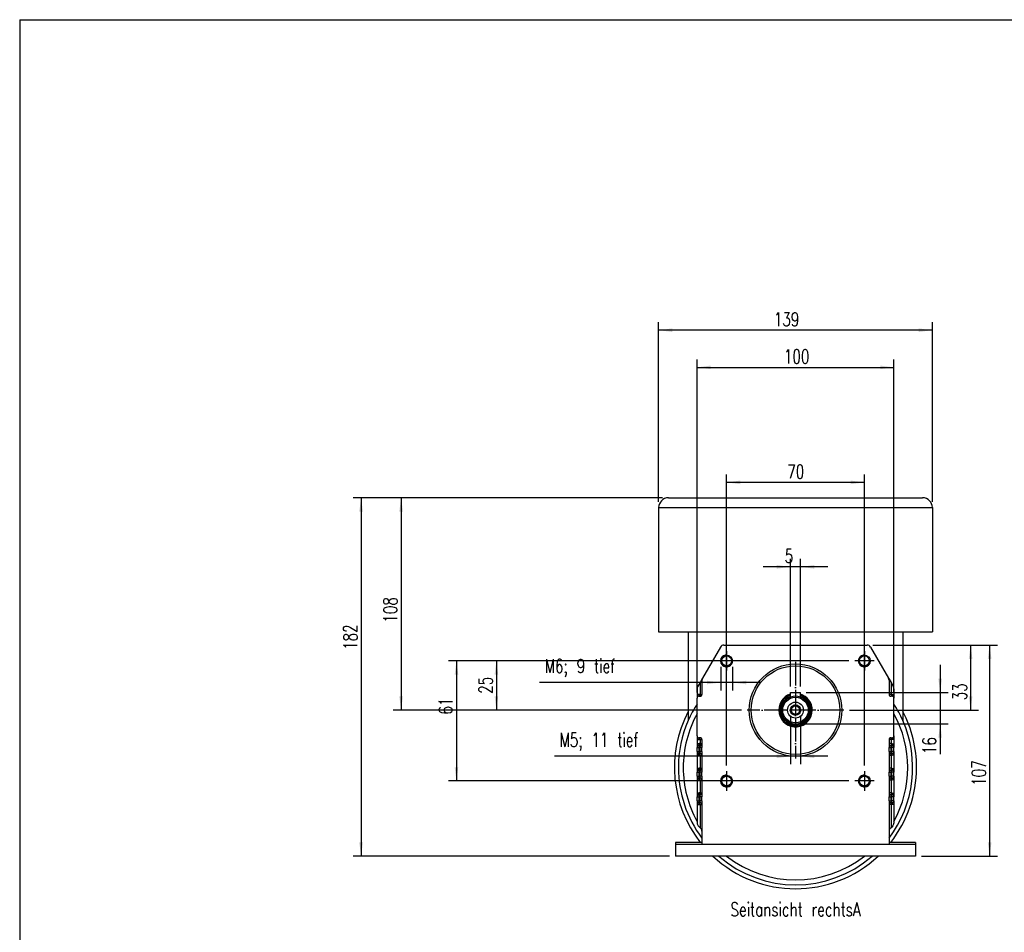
# Model space of a CAD drawing. Header units: inches. Extents: x 0 to 561, y 0 to 409.
# Tile 12 of 20: x 0 to 250, y 168 to 400. Entities that reach past the tile are written whole.
import ezdxf

# ---------------------------------------------------------------- set-up
doc = ezdxf.new("R2010")
doc.units = ezdxf.units.IN
doc.linetypes.add('DOT_CENTER', pattern=[14, 12, -1, 0, -1])
doc.layers.add('1', color=7, linetype='Continuous')
doc.styles.add('CONVERTER_11', font='txt.shx', dxfattribs={"width": 0.72})

# ---------------------------------------------------------------- blocks, each defined once
blk = doc.blocks.new('014_G239_G269_BF_B3_B14_Motor_Bgr_63_EEXDe_1_1__7', base_point=(324.5, 358.75))
at = {"color": 7, "linetype": 'Continuous'}
for p, q in [((329.5, 557.25), (458.5, 557.25)), ((324.5, 552.25), (324.5, 489.25)), ((463.5, 552.25), (463.5, 489.25)), ((324.5, 489.25), (339.5, 489.25)), ((339.5, 489.25), (448.5, 489.25)), ((339.5, 489.25), (339.5, 444.12)), ((448.5, 489.25), (463.5, 489.25)), ((448.5, 489.25), (448.5, 444.12)), ((355.92, 481.45), (346.77, 465.59)), ((357.65, 482.45), (430.35, 482.45)), ((432.08, 481.45), (441.23, 465.59)), ((346.5, 465.13), (345.5, 463.4)), ((346.77, 465.59), (346.5, 465.13)), ((346.5, 465.13), (346.5, 464.59)), ((441.23, 465.59), (441.5, 465.13)), ((441.5, 465.13), (441.5, 464.59)), ((441.5, 465.13), (442.5, 463.4)), ((344, 460.26), (344, 456.45)), ((345.5, 463.4), (344.27, 461.26)), ((346.5, 464.59), (346.5, 457.45)), ((441.5, 464.59), (441.5, 457.45)), ((442.5, 463.4), (443.73, 461.26)), ((444, 460.26), (444, 456.45)), ((344, 456.45), (344, 455.45)), ((344, 436.45), (344, 455.45)), ((345, 456.45), (345.5, 456.45)), ((391.5, 455.99), (391.5, 458.45)), ((391.5, 458.45), (396.5, 458.45)), ((396.5, 455.99), (396.5, 458.45)), ((443, 456.45), (442.5, 456.45)), ((444, 456.45), (444, 455.45)), ((444, 436.45), (444, 455.45)), ((344, 436.45), (344, 435.45)), ((344, 435.45), (344, 431.45)), ((345.5, 435.45), (345, 435.45)), ((442.5, 435.45), (443, 435.45)), ((444, 436.45), (444, 435.45)), ((444, 435.45), (444, 431.45)), ((344, 431.45), (344, 430.45)), ((344, 428.45), (344, 430.45)), ((345.5, 431.45), (345, 431.45)), ((346.5, 434.45), (346.5, 432.45)), ((346.5, 432.45), (346.5, 430.45)), ((346.5, 428.45), (346.5, 430.45)), ((441.5, 434.45), (441.5, 432.45)), ((441.5, 432.45), (441.5, 430.45)), ((441.5, 428.45), (441.5, 430.45)), ((442.5, 431.45), (443, 431.45)), ((444, 431.45), (444, 430.45)), ((444, 428.45), (444, 430.45)), ((344, 428.45), (344, 427.45)), ((344, 427.45), (344, 418.95)), ((345.5, 427.45), (345, 427.45)), ((346.5, 428.45), (346.5, 426.45)), ((346.5, 426.45), (346.5, 419.95)), ((441.5, 428.45), (441.5, 426.45)), ((441.5, 426.45), (441.5, 419.95)), ((442.5, 427.45), (443, 427.45)), ((444, 428.45), (444, 427.45)), ((444, 427.45), (444, 418.95)), ((344, 418.95), (344, 417.95)), ((344, 415.95), (344, 417.95)), ((344, 415.95), (344, 414.95)), ((345.5, 418.95), (345, 418.95)), ((346.5, 419.95), (346.5, 417.95)), ((346.5, 415.95), (346.5, 417.95)), ((346.5, 415.95), (346.5, 413.95)), ((441.5, 419.95), (441.5, 417.95)), ((441.5, 415.95), (441.5, 417.95)), ((441.5, 415.95), (441.5, 413.95)), ((442.5, 418.95), (443, 418.95)), ((444, 418.95), (444, 417.95)), ((444, 415.95), (444, 417.95)), ((444, 415.95), (444, 414.95)), ((344, 414.95), (344, 406.45)), ((345.5, 414.95), (345, 414.95)), ((346.5, 413.95), (346.5, 407.45)), ((441.5, 413.95), (441.5, 407.45)), ((442.5, 414.95), (443, 414.95)), ((444, 414.95), (444, 406.45)), ((344, 406.45), (344, 405.45)), ((344, 403.45), (344, 405.45)), ((345.5, 406.45), (345, 406.45)), ((346.5, 407.45), (346.5, 405.45)), ((346.5, 403.45), (346.5, 405.45)), ((441.5, 407.45), (441.5, 405.45)), ((441.5, 403.45), (441.5, 405.45)), ((442.5, 406.45), (443, 406.45)), ((444, 406.45), (444, 405.45)), ((444, 403.45), (444, 405.45)), ((344, 403.45), (344, 402.45)), ((344, 402.45), (344, 392.08)), ((345.5, 402.45), (345, 402.45)), ((346.5, 403.45), (346.5, 401.45)), ((346.5, 401.45), (346.5, 387.92)), ((441.5, 403.45), (441.5, 401.45)), ((441.5, 401.45), (441.5, 387.92)), ((442.5, 402.45), (443, 402.45)), ((444, 403.45), (444, 402.45)), ((444, 402.45), (444, 392.08)), ((344.59, 390.66), (345.5, 389.75)), ((443.41, 390.66), (442.5, 389.75)), ((345.5, 389.75), (345.91, 389.34)), ((346.5, 387.92), (346.5, 381.25)), ((441.5, 387.92), (441.5, 381.25)), ((442.5, 389.75), (442.09, 389.34)), ((346.5, 382.25), (333, 382.25)), ((333, 382.25), (333, 381.25)), ((346.5, 381.25), (333, 381.25)), ((333, 381.25), (333, 375.25)), ((441.5, 381.25), (346.5, 381.25)), ((455, 382.25), (441.5, 382.25)), ((455, 381.25), (441.5, 381.25)), ((455, 382.25), (455, 381.25)), ((455, 381.25), (455, 375.25)), ((455, 375.25), (333, 375.25))]:
    blk.add_line(p, q, dxfattribs=at)
at = {"color": 8, "linetype": 'Continuous'}
for p, q in [((324.5, 552.25), (463.5, 552.25)), ((345.5, 463.4), (345.5, 457.45)), ((442.5, 463.4), (442.5, 457.45)), ((345.5, 457.45), (345, 457.45)), ((345.5, 457.45), (346.5, 457.45)), ((345.5, 457.45), (345.5, 456.45)), ((442.5, 457.45), (441.5, 457.45)), ((442.5, 457.45), (443, 457.45)), ((442.5, 457.45), (442.5, 456.45)), ((345.5, 434.45), (345.5, 435.45)), ((442.5, 434.45), (442.5, 435.45)), ((344, 430.45), (345, 430.45)), ((345, 434.45), (345.5, 434.45)), ((345.5, 432.45), (345, 432.45)), ((345, 430.45), (345, 431.45)), ((345.5, 430.45), (345, 430.45)), ((345, 428.45), (345, 430.45)), ((345.5, 434.45), (345.5, 432.45)), ((345.5, 434.45), (346.5, 434.45)), ((345.5, 432.45), (346.5, 432.45)), ((345.5, 432.45), (345.5, 431.45)), ((345.5, 430.45), (345.5, 431.45)), ((345.5, 428.45), (345.5, 430.45)), ((346.5, 430.45), (345.5, 430.45)), ((442.5, 434.45), (441.5, 434.45)), ((442.5, 432.45), (441.5, 432.45)), ((441.5, 430.45), (442.5, 430.45)), ((442.5, 434.45), (442.5, 432.45)), ((443, 434.45), (442.5, 434.45)), ((442.5, 432.45), (442.5, 431.45)), ((442.5, 432.45), (443, 432.45)), ((442.5, 430.45), (442.5, 431.45)), ((442.5, 428.45), (442.5, 430.45)), ((442.5, 430.45), (443, 430.45)), ((443, 430.45), (443, 431.45)), ((444, 430.45), (443, 430.45)), ((443, 428.45), (443, 430.45)), ((344, 428.45), (345, 428.45)), ((345.5, 428.45), (345, 428.45)), ((345, 427.45), (345, 428.45)), ((345, 426.45), (345.5, 426.45)), ((346.5, 428.45), (345.5, 428.45)), ((345.5, 427.45), (345.5, 428.45)), ((345.5, 426.45), (345.5, 427.45)), ((345.5, 426.45), (345.5, 419.95)), ((345.5, 426.45), (346.5, 426.45)), ((441.5, 428.45), (442.5, 428.45)), ((442.5, 426.45), (441.5, 426.45)), ((442.5, 427.45), (442.5, 428.45)), ((442.5, 428.45), (443, 428.45)), ((442.5, 426.45), (442.5, 427.45)), ((442.5, 426.45), (442.5, 419.95)), ((443, 426.45), (442.5, 426.45)), ((444, 428.45), (443, 428.45)), ((443, 427.45), (443, 428.45)), ((344, 417.95), (345, 417.95)), ((344, 415.95), (345, 415.95)), ((345.5, 419.95), (345, 419.95)), ((345, 417.95), (345, 418.95)), ((345, 415.95), (345, 417.95)), ((345.5, 417.95), (345, 417.95)), ((345, 414.95), (345, 415.95)), ((345.5, 415.95), (345, 415.95)), ((345.5, 419.95), (346.5, 419.95)), ((345.5, 419.95), (345.5, 418.95)), ((345.5, 417.95), (345.5, 418.95)), ((345.5, 415.95), (345.5, 417.95)), ((346.5, 417.95), (345.5, 417.95)), ((345.5, 414.95), (345.5, 415.95)), ((346.5, 415.95), (345.5, 415.95)), ((442.5, 419.95), (441.5, 419.95)), ((441.5, 417.95), (442.5, 417.95)), ((441.5, 415.95), (442.5, 415.95)), ((442.5, 419.95), (442.5, 418.95)), ((442.5, 419.95), (443, 419.95)), ((442.5, 417.95), (442.5, 418.95)), ((442.5, 415.95), (442.5, 417.95)), ((442.5, 417.95), (443, 417.95)), ((442.5, 414.95), (442.5, 415.95)), ((442.5, 415.95), (443, 415.95)), ((443, 417.95), (443, 418.95)), ((443, 415.95), (443, 417.95)), ((444, 417.95), (443, 417.95)), ((443, 414.95), (443, 415.95)), ((444, 415.95), (443, 415.95)), ((345, 413.95), (345.5, 413.95)), ((345.5, 413.95), (345.5, 414.95)), ((345.5, 413.95), (346.5, 413.95)), ((345.5, 413.95), (345.5, 407.45)), ((442.5, 413.95), (441.5, 413.95)), ((442.5, 413.95), (442.5, 414.95)), ((442.5, 413.95), (442.5, 407.45)), ((443, 413.95), (442.5, 413.95)), ((344, 405.45), (345, 405.45)), ((345.5, 407.45), (345, 407.45)), ((345, 405.45), (345, 406.45)), ((345.5, 405.45), (345, 405.45)), ((345, 403.45), (345, 405.45)), ((345.5, 407.45), (346.5, 407.45)), ((345.5, 407.45), (345.5, 406.45)), ((345.5, 405.45), (345.5, 406.45)), ((346.5, 405.45), (345.5, 405.45)), ((345.5, 403.45), (345.5, 405.45)), ((442.5, 407.45), (441.5, 407.45)), ((441.5, 405.45), (442.5, 405.45)), ((442.5, 407.45), (443, 407.45)), ((442.5, 407.45), (442.5, 406.45)), ((442.5, 405.45), (442.5, 406.45)), ((442.5, 405.45), (443, 405.45)), ((442.5, 403.45), (442.5, 405.45)), ((443, 405.45), (443, 406.45)), ((444, 405.45), (443, 405.45)), ((443, 403.45), (443, 405.45)), ((344, 403.45), (345, 403.45)), ((345, 402.45), (345, 403.45)), ((345.5, 403.45), (345, 403.45)), ((345, 401.45), (345.5, 401.45)), ((345.5, 402.45), (345.5, 403.45)), ((346.5, 403.45), (345.5, 403.45)), ((345.5, 401.45), (345.5, 402.45)), ((345.5, 401.45), (346.5, 401.45)), ((345.5, 401.45), (345.5, 389.75)), ((441.5, 403.45), (442.5, 403.45)), ((442.5, 401.45), (441.5, 401.45)), ((442.5, 402.45), (442.5, 403.45)), ((442.5, 403.45), (443, 403.45)), ((442.5, 401.45), (442.5, 402.45)), ((442.5, 401.45), (442.5, 389.75)), ((443, 401.45), (442.5, 401.45)), ((444, 403.45), (443, 403.45)), ((443, 402.45), (443, 403.45))]:
    blk.add_line(p, q, dxfattribs=at)
at = {"color": 7, "linetype": 'Continuous'}
for centre, radius in [((359, 474.45), 2.93), ((359, 474.45), 2.5), ((429, 474.45), 2.93), ((429, 474.45), 2.5), ((394, 449.45), 22.5), ((394, 449.45), 6.5), ((394, 449.45), 4.05), ((394, 449.45), 2.65), ((394, 449.45), 2.1), ((394, 449.45), 2.09), ((359, 413.45), 2.93), ((359, 413.45), 2.5), ((429, 413.45), 2.93), ((429, 413.45), 2.5)]:
    blk.add_circle(centre, radius, dxfattribs=at)
at = {"color": 8, "linetype": 'Continuous'}
blk.add_circle((394, 449.45), 23.5, dxfattribs=at)
at = {"color": 7, "linetype": 'Continuous'}
for centre, radius, start, end in [((329.5, 552.25), 5, 90, 180), ((458.5, 552.25), 5, 0, 90), ((357.65, 480.45), 2, 90, 150), ((430.35, 480.45), 2, 30, 90), ((348.5, 464.59), 2, 150, 180), ((439.5, 464.59), 2, 0, 30), ((346, 460.26), 2, 150, 180), ((442, 460.26), 2, 0, 30), ((345, 455.45), 1, 90, 180), ((345.5, 457.45), 1, 270, 0), ((394, 449.45), 8.5, 107.1046, 0), ((394, 449.45), 8, 108.21, 0), ((394, 449.45), 7, 110.9248, 0), ((394, 449.45), 7, 69.0752, 110.9248), ((394, 449.45), 8.5, 0, 72.8954), ((394, 449.45), 8, 0, 71.79), ((394, 449.45), 7, 0, 69.0752), ((442.5, 457.45), 1, 180, 270), ((443, 455.45), 1, 0, 90), ((394, 420.25), 59.5, 147.1756, 156.3433), ((394, 420.25), 59.5, 23.6567, 32.8244), ((394, 420.25), 61.5, 152.3969, 218.1619), ((394, 420.25), 57, 151.3056, 180), ((394, 420.25), 57, 331.3056, 28.6944), ((394, 420.25), 61.5, 0, 27.6031), ((394, 420.25), 59.5, 156.3433, 180), ((394, 420.25), 59.5, 322.9699, 23.6567), ((345, 436.45), 1, 180, 270), ((345.5, 434.45), 1, 0, 90), ((442.5, 434.45), 1, 90, 180), ((443, 436.45), 1, 270, 0), ((345, 430.45), 1, 90, 180), ((345.5, 432.45), 1, 270, 360), ((442.5, 432.45), 1, 180, 270), ((443, 430.45), 1, 0, 90), ((345, 428.45), 1, 180, 270), ((345.5, 426.45), 1, 0, 90), ((442.5, 426.45), 1, 90, 180), ((443, 428.45), 1, 270, 0), ((394, 420.25), 59.5, 180, 217.0301), ((394, 420.25), 57, 180, 208.6944), ((394, 420.25), 61.5, 321.8381, 0), ((345, 417.95), 1, 90, 180), ((345, 415.95), 1, 180, 270), ((345.5, 419.95), 1, 270, 0), ((442.5, 419.95), 1, 180, 270), ((443, 417.95), 1, 0, 90), ((443, 415.95), 1, 270, 0), ((345.5, 413.95), 1, 0, 90), ((442.5, 413.95), 1, 90, 180), ((345, 405.45), 1, 90, 180), ((345.5, 407.45), 1, 270, 0), ((442.5, 407.45), 1, 180, 270), ((443, 405.45), 1, 0, 90), ((345, 403.45), 1, 180, 270), ((345.5, 401.45), 1, 0, 90), ((442.5, 401.45), 1, 90, 180), ((443, 403.45), 1, 270, 0), ((346, 392.08), 2, 180, 225), ((442, 392.08), 2, 315, 0), ((344.5, 387.92), 2, 0, 45), ((443.5, 387.92), 2, 135, 180), ((394, 420.25), 61.5, 227.0297, 312.9703), ((394, 420.25), 59.5, 229.1393, 310.8607), ((394, 420.25), 57, 232.1364, 307.8636)]:
    blk.add_arc(centre, radius, start, end, dxfattribs=at)
at = {"color": 8, "linetype": 'Continuous'}
blk.add_arc((394, 449.45), 7.4, 109.7452, 70.2548, dxfattribs=at)
at = {"color": 7, "linetype": 'Continuous'}
for points in [[(345, 457.45), (344.74, 457.38), (344.21, 457.24), (344.07, 456.71), (344, 456.45)], [(443, 457.45), (443.26, 457.38), (443.79, 457.24), (443.93, 456.71), (444, 456.45)], [(344, 435.45), (344.07, 435.19), (344.21, 434.66), (344.74, 434.52), (345, 434.45)], [(444, 435.45), (443.93, 435.19), (443.79, 434.66), (443.26, 434.52), (443, 434.45)], [(345, 432.45), (344.74, 432.38), (344.21, 432.24), (344.07, 431.71), (344, 431.45)], [(443, 432.45), (443.26, 432.38), (443.79, 432.24), (443.93, 431.71), (444, 431.45)], [(344, 427.45), (344.07, 427.19), (344.21, 426.66), (344.74, 426.52), (345, 426.45)], [(444, 427.45), (443.93, 427.19), (443.79, 426.66), (443.26, 426.52), (443, 426.45)], [(345, 419.95), (344.74, 419.88), (344.21, 419.74), (344.07, 419.21), (344, 418.95)], [(443, 419.95), (443.26, 419.88), (443.79, 419.74), (443.93, 419.21), (444, 418.95)], [(344, 414.95), (344.07, 414.69), (344.21, 414.16), (344.74, 414.02), (345, 413.95)], [(444, 414.95), (443.93, 414.69), (443.79, 414.16), (443.26, 414.02), (443, 413.95)], [(345, 407.45), (344.74, 407.38), (344.21, 407.24), (344.07, 406.71), (344, 406.45)], [(443, 407.45), (443.26, 407.38), (443.79, 407.24), (443.93, 406.71), (444, 406.45)], [(344, 402.45), (344.07, 402.19), (344.21, 401.66), (344.74, 401.52), (345, 401.45)], [(444, 402.45), (443.93, 402.19), (443.79, 401.66), (443.26, 401.52), (443, 401.45)]]:
    blk.add_open_spline(points, degree=3, dxfattribs=at)
at = {"color": 8, "linetype": 'Continuous'}
for points, knots in [([(344.44, 456.45), (344.41, 456.45), (344.34, 456.45), (344.23, 456.45), (344.12, 456.45), (344.04, 456.45), (344, 456.45)], [0, 0, 0, 0, 0.1020502, 0.2041004, 0.3229473, 0.4417942, 0.4417942, 0.4417942, 0.4417942]), ([(344.44, 456.45), (344.44, 456.41), (344.43, 456.34), (344.4, 456.27), (344.39, 456.24)], [0, 0, 0, 0, 0.1213659, 0.217129, 0.217129, 0.217129, 0.217129]), ([(344.44, 456.45), (344.46, 456.48), (344.5, 456.53), (344.56, 456.6), (344.6, 456.66), (344.66, 456.71), (344.73, 456.74), (344.85, 456.74), (344.94, 456.74), (345, 456.74)], [0, 0, 0, 0, 0.1058004, 0.1973029, 0.2719358, 0.3348454, 0.4034219, 0.5077263, 0.6833354, 0.6833354, 0.6833354, 0.6833354]), ([(345, 456.74), (345, 456.8), (345, 456.91), (345, 457.07), (345, 457.22), (345, 457.35), (345, 457.42), (345, 457.45)], [0, 0, 0, 0, 0.1680335, 0.3244233, 0.4957984, 0.6045307, 0.7071068, 0.7071068, 0.7071068, 0.7071068]), ([(345, 456.45), (345, 456.46), (345, 456.49), (345, 456.55), (345, 456.63), (345, 456.71), (345, 456.74)], [0, 0, 0, 0, 0.0380602, 0.0761205, 0.1827457, 0.2928932, 0.2928932, 0.2928932, 0.2928932]), ([(443, 456.74), (443, 456.8), (443, 456.91), (443, 457.07), (443, 457.22), (443, 457.35), (443, 457.42), (443, 457.45)], [0, 0, 0, 0, 0.1684384, 0.3244233, 0.4960309, 0.603872, 0.7071068, 0.7071068, 0.7071068, 0.7071068]), ([(443, 456.45), (443, 456.46), (443, 456.49), (443, 456.55), (443, 456.63), (443, 456.71), (443, 456.74)], [0, 0, 0, 0, 0.0380602, 0.0761205, 0.1807837, 0.2928932, 0.2928932, 0.2928932, 0.2928932]), ([(443.56, 456.45), (443.54, 456.48), (443.5, 456.53), (443.44, 456.6), (443.4, 456.66), (443.34, 456.71), (443.27, 456.74), (443.15, 456.74), (443.06, 456.74), (443, 456.74)], [0, 0, 0, 0, 0.1058004, 0.1973029, 0.2719358, 0.3348454, 0.4034219, 0.5077263, 0.6833354, 0.6833354, 0.6833354, 0.6833354]), ([(443.56, 456.45), (443.59, 456.45), (443.66, 456.45), (443.77, 456.45), (443.88, 456.45), (443.96, 456.45), (444, 456.45)], [0, 0, 0, 0, 0.1020502, 0.2041004, 0.3229473, 0.4417942, 0.4417942, 0.4417942, 0.4417942]), ([(443.56, 456.45), (443.56, 456.41), (443.57, 456.34), (443.6, 456.27), (443.61, 456.24)], [0, 0, 0, 0, 0.1213659, 0.217129, 0.217129, 0.217129, 0.217129]), ([(344.44, 435.45), (344.41, 435.45), (344.34, 435.45), (344.23, 435.45), (344.12, 435.45), (344.04, 435.45), (344, 435.45)], [0, 0, 0, 0, 0.1020502, 0.2041004, 0.3229473, 0.4417942, 0.4417942, 0.4417942, 0.4417942]), ([(344.44, 435.45), (344.44, 435.49), (344.43, 435.56), (344.4, 435.63), (344.39, 435.66)], [0, 0, 0, 0, 0.1213659, 0.217129, 0.217129, 0.217129, 0.217129]), ([(344.44, 435.45), (344.51, 435.36), (344.65, 435.17), (344.89, 435.16), (345, 435.16)], [0, 0, 0, 0, 0.3365166, 0.6607595, 0.6607595, 0.6607595, 0.6607595]), ([(345, 435.16), (345, 435.2), (345, 435.27), (345, 435.35), (345, 435.41), (345, 435.44), (345, 435.45)], [0, 0, 0, 0, 0.11775, 0.2167728, 0.254833, 0.2928932, 0.2928932, 0.2928932, 0.2928932]), ([(345, 434.45), (345, 434.52), (345, 434.64), (345, 434.83), (345, 435), (345, 435.11), (345, 435.16)], [0, 0, 0, 0, 0.1950903, 0.3826835, 0.5548588, 0.7071068, 0.7071068, 0.7071068, 0.7071068]), ([(443, 435.16), (443, 435.2), (443, 435.27), (443, 435.35), (443, 435.41), (443, 435.44), (443, 435.45)], [0, 0, 0, 0, 0.1152412, 0.2167728, 0.254833, 0.2928932, 0.2928932, 0.2928932, 0.2928932]), ([(443.56, 435.45), (443.49, 435.36), (443.35, 435.17), (443.11, 435.16), (443, 435.16)], [0, 0, 0, 0, 0.3365166, 0.6607595, 0.6607595, 0.6607595, 0.6607595]), ([(443, 434.45), (443, 434.52), (443, 434.64), (443, 434.83), (443, 435), (443, 435.11), (443, 435.16)], [0, 0, 0, 0, 0.1950903, 0.3826835, 0.55201, 0.7071068, 0.7071068, 0.7071068, 0.7071068]), ([(443.56, 435.45), (443.56, 435.49), (443.57, 435.56), (443.6, 435.63), (443.61, 435.66)], [0, 0, 0, 0, 0.1213659, 0.217129, 0.217129, 0.217129, 0.217129]), ([(443.56, 435.45), (443.59, 435.45), (443.66, 435.45), (443.77, 435.45), (443.88, 435.45), (443.96, 435.45), (444, 435.45)], [0, 0, 0, 0, 0.1020502, 0.2041004, 0.3229473, 0.4417942, 0.4417942, 0.4417942, 0.4417942]), ([(344.44, 431.45), (344.41, 431.45), (344.34, 431.45), (344.23, 431.45), (344.12, 431.45), (344.04, 431.45), (344, 431.45)], [0, 0, 0, 0, 0.1020502, 0.2041004, 0.3229473, 0.4417942, 0.4417942, 0.4417942, 0.4417942]), ([(344.44, 431.45), (344.44, 431.41), (344.43, 431.34), (344.4, 431.27), (344.39, 431.24)], [0, 0, 0, 0, 0.1213659, 0.217129, 0.217129, 0.217129, 0.217129]), ([(344.44, 431.45), (344.46, 431.48), (344.5, 431.53), (344.56, 431.6), (344.6, 431.66), (344.66, 431.71), (344.73, 431.74), (344.85, 431.74), (344.94, 431.74), (345, 431.74)], [0, 0, 0, 0, 0.1058004, 0.1973029, 0.2719358, 0.3348454, 0.4034219, 0.5077263, 0.6833354, 0.6833354, 0.6833354, 0.6833354]), ([(345, 431.74), (345, 431.8), (345, 431.91), (345, 432.07), (345, 432.22), (345, 432.35), (345, 432.42), (345, 432.45)], [0, 0, 0, 0, 0.1682571, 0.3244233, 0.4955532, 0.6047902, 0.7071068, 0.7071068, 0.7071068, 0.7071068]), ([(345, 431.45), (345, 431.46), (345, 431.49), (345, 431.55), (345, 431.63), (345, 431.71), (345, 431.74)], [0, 0, 0, 0, 0.0380602, 0.0761205, 0.1815883, 0.2928932, 0.2928932, 0.2928932, 0.2928932]), ([(443, 431.74), (443, 431.8), (443, 431.91), (443, 432.07), (443, 432.22), (443, 432.35), (443, 432.42), (443, 432.45)], [0, 0, 0, 0, 0.1669623, 0.3244233, 0.4961972, 0.6041562, 0.7071068, 0.7071068, 0.7071068, 0.7071068]), ([(443, 431.45), (443, 431.46), (443, 431.49), (443, 431.55), (443, 431.63), (443, 431.71), (443, 431.74)], [0, 0, 0, 0, 0.0380602, 0.0761205, 0.18036, 0.2928932, 0.2928932, 0.2928932, 0.2928932]), ([(443.56, 431.45), (443.54, 431.48), (443.5, 431.53), (443.44, 431.6), (443.4, 431.66), (443.34, 431.71), (443.27, 431.74), (443.15, 431.74), (443.06, 431.74), (443, 431.74)], [0, 0, 0, 0, 0.1058004, 0.1973029, 0.2719358, 0.3348454, 0.4034219, 0.5077263, 0.6833354, 0.6833354, 0.6833354, 0.6833354]), ([(443.56, 431.45), (443.59, 431.45), (443.66, 431.45), (443.77, 431.45), (443.88, 431.45), (443.96, 431.45), (444, 431.45)], [0, 0, 0, 0, 0.1020502, 0.2041004, 0.3229473, 0.4417942, 0.4417942, 0.4417942, 0.4417942]), ([(443.56, 431.45), (443.56, 431.41), (443.57, 431.34), (443.6, 431.27), (443.61, 431.24)], [0, 0, 0, 0, 0.1213659, 0.217129, 0.217129, 0.217129, 0.217129]), ([(344.44, 427.45), (344.41, 427.45), (344.34, 427.45), (344.23, 427.45), (344.12, 427.45), (344.04, 427.45), (344, 427.45)], [0, 0, 0, 0, 0.1020502, 0.2041004, 0.3229473, 0.4417942, 0.4417942, 0.4417942, 0.4417942]), ([(344.44, 427.45), (344.44, 427.49), (344.43, 427.56), (344.4, 427.63), (344.39, 427.66)], [0, 0, 0, 0, 0.1213659, 0.217129, 0.217129, 0.217129, 0.217129]), ([(344.44, 427.45), (344.51, 427.36), (344.65, 427.17), (344.89, 427.16), (345, 427.16)], [0, 0, 0, 0, 0.3365166, 0.6607595, 0.6607595, 0.6607595, 0.6607595]), ([(345, 427.16), (345, 427.2), (345, 427.27), (345, 427.35), (345, 427.41), (345, 427.44), (345, 427.45)], [0, 0, 0, 0, 0.1181292, 0.2167728, 0.254833, 0.2928932, 0.2928932, 0.2928932, 0.2928932]), ([(345, 426.45), (345, 426.52), (345, 426.64), (345, 426.83), (345, 427), (345, 427.11), (345, 427.16)], [0, 0, 0, 0, 0.1950903, 0.3826835, 0.5548976, 0.7071068, 0.7071068, 0.7071068, 0.7071068]), ([(443.56, 427.45), (443.49, 427.36), (443.35, 427.17), (443.11, 427.16), (443, 427.16)], [0, 0, 0, 0, 0.3365166, 0.6607595, 0.6607595, 0.6607595, 0.6607595]), ([(443, 427.16), (443, 427.2), (443, 427.27), (443, 427.35), (443, 427.41), (443, 427.44), (443, 427.45)], [0, 0, 0, 0, 0.1175773, 0.2167728, 0.254833, 0.2928932, 0.2928932, 0.2928932, 0.2928932]), ([(443, 426.45), (443, 426.46), (443, 426.49), (443, 426.53), (443, 426.57), (443, 426.61), (443, 426.67), (443, 426.74), (443, 426.83), (443, 426.91), (443, 426.97), (443, 427.03), (443, 427.09), (443, 427.13), (443, 427.16)], [0, 0, 0, 0, 0.0442636, 0.081524, 0.1180642, 0.1601672, 0.214116, 0.2861938, 0.3826835, 0.4613581, 0.5247021, 0.5811511, 0.6391407, 0.7071068, 0.7071068, 0.7071068, 0.7071068]), ([(443.56, 427.45), (443.56, 427.49), (443.57, 427.56), (443.6, 427.63), (443.61, 427.66)], [0, 0, 0, 0, 0.1213659, 0.217129, 0.217129, 0.217129, 0.217129]), ([(443.56, 427.45), (443.59, 427.45), (443.66, 427.45), (443.77, 427.45), (443.88, 427.45), (443.96, 427.45), (444, 427.45)], [0, 0, 0, 0, 0.1020502, 0.2041004, 0.3229473, 0.4417942, 0.4417942, 0.4417942, 0.4417942]), ([(344.44, 418.95), (344.41, 418.95), (344.34, 418.95), (344.23, 418.95), (344.12, 418.95), (344.04, 418.95), (344, 418.95)], [0, 0, 0, 0, 0.1020502, 0.2041004, 0.3229473, 0.4417942, 0.4417942, 0.4417942, 0.4417942]), ([(344.44, 418.95), (344.44, 418.91), (344.43, 418.84), (344.4, 418.77), (344.39, 418.74)], [0, 0, 0, 0, 0.1213659, 0.217129, 0.217129, 0.217129, 0.217129]), ([(344.44, 414.95), (344.44, 414.99), (344.43, 415.06), (344.4, 415.13), (344.39, 415.16)], [0, 0, 0, 0, 0.1213659, 0.217129, 0.217129, 0.217129, 0.217129]), ([(344.44, 418.95), (344.46, 418.98), (344.5, 419.03), (344.56, 419.1), (344.6, 419.16), (344.66, 419.21), (344.73, 419.24), (344.85, 419.24), (344.94, 419.24), (345, 419.24)], [0, 0, 0, 0, 0.1058004, 0.1973029, 0.2719358, 0.3348454, 0.4034219, 0.5077263, 0.6833354, 0.6833354, 0.6833354, 0.6833354]), ([(345, 419.24), (345, 419.3), (345, 419.41), (345, 419.57), (345, 419.72), (345, 419.85), (345, 419.92), (345, 419.95)], [0, 0, 0, 0, 0.1677607, 0.3244233, 0.4953804, 0.6044926, 0.7071068, 0.7071068, 0.7071068, 0.7071068]), ([(345, 418.95), (345, 418.96), (345, 418.99), (345, 419.05), (345, 419.13), (345, 419.21), (345, 419.24)], [0, 0, 0, 0, 0.0380602, 0.0761205, 0.1813559, 0.2928932, 0.2928932, 0.2928932, 0.2928932]), ([(443, 419.24), (443, 419.3), (443, 419.41), (443, 419.57), (443, 419.72), (443, 419.85), (443, 419.92), (443, 419.95)], [0, 0, 0, 0, 0.1661014, 0.3244233, 0.495458, 0.6042882, 0.7071068, 0.7071068, 0.7071068, 0.7071068]), ([(443, 418.95), (443, 418.96), (443, 418.99), (443, 419.05), (443, 419.13), (443, 419.21), (443, 419.24)], [0, 0, 0, 0, 0.0380602, 0.0761205, 0.1816237, 0.2928932, 0.2928932, 0.2928932, 0.2928932]), ([(443.56, 418.95), (443.54, 418.98), (443.5, 419.03), (443.44, 419.1), (443.4, 419.16), (443.34, 419.21), (443.27, 419.24), (443.15, 419.24), (443.06, 419.24), (443, 419.24)], [0, 0, 0, 0, 0.1058004, 0.1973029, 0.2719358, 0.3348454, 0.4034219, 0.5077263, 0.6833354, 0.6833354, 0.6833354, 0.6833354]), ([(443.56, 418.95), (443.56, 418.91), (443.57, 418.84), (443.6, 418.77), (443.61, 418.74)], [0, 0, 0, 0, 0.1213659, 0.217129, 0.217129, 0.217129, 0.217129]), ([(443.56, 418.95), (443.59, 418.95), (443.66, 418.95), (443.77, 418.95), (443.88, 418.95), (443.96, 418.95), (444, 418.95)], [0, 0, 0, 0, 0.1020502, 0.2041004, 0.3229473, 0.4417942, 0.4417942, 0.4417942, 0.4417942]), ([(443.56, 414.95), (443.56, 414.99), (443.57, 415.06), (443.6, 415.13), (443.61, 415.16)], [0, 0, 0, 0, 0.1213659, 0.217129, 0.217129, 0.217129, 0.217129]), ([(344.44, 414.95), (344.41, 414.95), (344.34, 414.95), (344.23, 414.95), (344.12, 414.95), (344.04, 414.95), (344, 414.95)], [0, 0, 0, 0, 0.1020502, 0.2041004, 0.3229473, 0.4417942, 0.4417942, 0.4417942, 0.4417942]), ([(344.44, 414.95), (344.51, 414.86), (344.65, 414.67), (344.89, 414.66), (345, 414.66)], [0, 0, 0, 0, 0.3365166, 0.6607595, 0.6607595, 0.6607595, 0.6607595]), ([(345, 414.66), (345, 414.7), (345, 414.77), (345, 414.85), (345, 414.91), (345, 414.94), (345, 414.95)], [0, 0, 0, 0, 0.1187635, 0.2167728, 0.254833, 0.2928932, 0.2928932, 0.2928932, 0.2928932]), ([(345, 413.95), (345, 414.02), (345, 414.14), (345, 414.33), (345, 414.5), (345, 414.61), (345, 414.66)], [0, 0, 0, 0, 0.1950903, 0.3826835, 0.5567286, 0.7071068, 0.7071068, 0.7071068, 0.7071068]), ([(443, 414.66), (443, 414.7), (443, 414.77), (443, 414.85), (443, 414.91), (443, 414.94), (443, 414.95)], [0, 0, 0, 0, 0.1165181, 0.2167728, 0.254833, 0.2928932, 0.2928932, 0.2928932, 0.2928932]), ([(443.56, 414.95), (443.49, 414.86), (443.35, 414.67), (443.11, 414.66), (443, 414.66)], [0, 0, 0, 0, 0.3365166, 0.6607595, 0.6607595, 0.6607595, 0.6607595]), ([(443, 413.95), (443, 414.02), (443, 414.14), (443, 414.33), (443, 414.5), (443, 414.61), (443, 414.66)], [0, 0, 0, 0, 0.1950903, 0.3826835, 0.5533065, 0.7071068, 0.7071068, 0.7071068, 0.7071068]), ([(443.56, 414.95), (443.59, 414.95), (443.66, 414.95), (443.77, 414.95), (443.88, 414.95), (443.96, 414.95), (444, 414.95)], [0, 0, 0, 0, 0.1020502, 0.2041004, 0.3229473, 0.4417942, 0.4417942, 0.4417942, 0.4417942]), ([(344.44, 406.45), (344.41, 406.45), (344.34, 406.45), (344.23, 406.45), (344.12, 406.45), (344.04, 406.45), (344, 406.45)], [0, 0, 0, 0, 0.1020502, 0.2041004, 0.3229473, 0.4417942, 0.4417942, 0.4417942, 0.4417942]), ([(344.44, 406.45), (344.44, 406.41), (344.43, 406.34), (344.4, 406.27), (344.39, 406.24)], [0, 0, 0, 0, 0.1213659, 0.217129, 0.217129, 0.217129, 0.217129]), ([(344.44, 406.45), (344.46, 406.48), (344.5, 406.53), (344.56, 406.6), (344.6, 406.66), (344.66, 406.71), (344.73, 406.74), (344.85, 406.74), (344.94, 406.74), (345, 406.74)], [0, 0, 0, 0, 0.1058004, 0.1973029, 0.2719358, 0.3348454, 0.4034219, 0.5077263, 0.6833354, 0.6833354, 0.6833354, 0.6833354]), ([(345, 406.74), (345, 406.8), (345, 406.91), (345, 407.07), (345, 407.22), (345, 407.35), (345, 407.42), (345, 407.45)], [0, 0, 0, 0, 0.1692082, 0.3244233, 0.4963754, 0.6049307, 0.7071068, 0.7071068, 0.7071068, 0.7071068]), ([(345, 406.45), (345, 406.46), (345, 406.49), (345, 406.55), (345, 406.63), (345, 406.71), (345, 406.74)], [0, 0, 0, 0, 0.0380602, 0.0761205, 0.1816621, 0.2928932, 0.2928932, 0.2928932, 0.2928932]), ([(443, 406.74), (443, 406.8), (443, 406.91), (443, 407.07), (443, 407.22), (443, 407.35), (443, 407.42), (443, 407.45)], [0, 0, 0, 0, 0.1689743, 0.3244233, 0.4954167, 0.6048685, 0.7071068, 0.7071068, 0.7071068, 0.7071068]), ([(443.56, 406.45), (443.54, 406.48), (443.5, 406.53), (443.44, 406.6), (443.4, 406.66), (443.34, 406.71), (443.27, 406.74), (443.15, 406.74), (443.06, 406.74), (443, 406.74)], [0, 0, 0, 0, 0.1058004, 0.1973029, 0.2719358, 0.3348454, 0.4034219, 0.5077263, 0.6833354, 0.6833354, 0.6833354, 0.6833354]), ([(443, 406.45), (443, 406.46), (443, 406.49), (443, 406.55), (443, 406.63), (443, 406.71), (443, 406.74)], [0, 0, 0, 0, 0.0380602, 0.0761205, 0.1819944, 0.2928932, 0.2928932, 0.2928932, 0.2928932]), ([(443.56, 406.45), (443.59, 406.45), (443.66, 406.45), (443.77, 406.45), (443.88, 406.45), (443.96, 406.45), (444, 406.45)], [0, 0, 0, 0, 0.1020502, 0.2041004, 0.3229473, 0.4417942, 0.4417942, 0.4417942, 0.4417942]), ([(443.56, 406.45), (443.56, 406.41), (443.57, 406.34), (443.6, 406.27), (443.61, 406.24)], [0, 0, 0, 0, 0.1213659, 0.217129, 0.217129, 0.217129, 0.217129]), ([(344.44, 402.45), (344.41, 402.45), (344.34, 402.45), (344.23, 402.45), (344.12, 402.45), (344.04, 402.45), (344, 402.45)], [0, 0, 0, 0, 0.1020502, 0.2041004, 0.3229473, 0.4417942, 0.4417942, 0.4417942, 0.4417942]), ([(344.44, 402.45), (344.44, 402.49), (344.43, 402.56), (344.4, 402.63), (344.39, 402.66)], [0, 0, 0, 0, 0.1213659, 0.217129, 0.217129, 0.217129, 0.217129]), ([(344.44, 402.45), (344.51, 402.36), (344.65, 402.17), (344.89, 402.16), (345, 402.16)], [0, 0, 0, 0, 0.3365166, 0.6607595, 0.6607595, 0.6607595, 0.6607595]), ([(345, 402.16), (345, 402.2), (345, 402.27), (345, 402.35), (345, 402.41), (345, 402.44), (345, 402.45)], [0, 0, 0, 0, 0.1164267, 0.2167728, 0.254833, 0.2928932, 0.2928932, 0.2928932, 0.2928932]), ([(345, 401.45), (345, 401.46), (345, 401.49), (345, 401.53), (345, 401.57), (345, 401.61), (345, 401.67), (345, 401.74), (345, 401.83), (345, 401.91), (345, 401.97), (345, 402.03), (345, 402.09), (345, 402.13), (345, 402.16)], [0, 0, 0, 0, 0.0444569, 0.0819781, 0.1187674, 0.1610288, 0.2149661, 0.286783, 0.3826835, 0.4619472, 0.525336, 0.5815352, 0.6392303, 0.7071068, 0.7071068, 0.7071068, 0.7071068]), ([(443.56, 402.45), (443.49, 402.36), (443.35, 402.17), (443.11, 402.16), (443, 402.16)], [0, 0, 0, 0, 0.3365166, 0.6607595, 0.6607595, 0.6607595, 0.6607595]), ([(443, 402.16), (443, 402.2), (443, 402.27), (443, 402.35), (443, 402.41), (443, 402.44), (443, 402.45)], [0, 0, 0, 0, 0.1138993, 0.2167728, 0.254833, 0.2928932, 0.2928932, 0.2928932, 0.2928932]), ([(443, 401.45), (443, 401.46), (443, 401.49), (443, 401.52), (443, 401.56), (443, 401.59), (443, 401.63), (443, 401.69), (443, 401.75), (443, 401.83), (443, 401.9), (443, 401.95), (443, 402), (443, 402.05), (443, 402.1), (443, 402.14), (443, 402.16)], [0, 0, 0, 0, 0.0400264, 0.0737342, 0.1053982, 0.1392934, 0.1796946, 0.2308767, 0.2971147, 0.3826835, 0.4504429, 0.5060815, 0.5545831, 0.6009319, 0.6501118, 0.7071068, 0.7071068, 0.7071068, 0.7071068]), ([(443.56, 402.45), (443.56, 402.49), (443.57, 402.56), (443.6, 402.63), (443.61, 402.66)], [0, 0, 0, 0, 0.1213659, 0.217129, 0.217129, 0.217129, 0.217129]), ([(443.56, 402.45), (443.59, 402.45), (443.66, 402.45), (443.77, 402.45), (443.88, 402.45), (443.96, 402.45), (444, 402.45)], [0, 0, 0, 0, 0.1020502, 0.2041004, 0.3229473, 0.4417942, 0.4417942, 0.4417942, 0.4417942])]:
    blk.add_open_spline(points, degree=3, knots=knots, dxfattribs=at)
at = {"layer": '1', "color": 2, "linetype": 'DOT_CENTER'}
for p, q in [((359, 479.38), (359, 469.52)), ((429, 479.38), (429, 469.52)), ((363.93, 474.45), (354.07, 474.45)), ((394, 473.95), (394, 424.95)), ((433.93, 474.45), (424.07, 474.45)), ((418.5, 449.45), (369.5, 449.45)), ((359, 418.38), (359, 408.52)), ((429, 418.38), (429, 408.52)), ((363.93, 413.45), (354.07, 413.45)), ((433.93, 413.45), (424.07, 413.45))]:
    blk.add_line(p, q, dxfattribs=at)
at = {"layer": '1', "color": 4, "linetype": 'Continuous'}
for centre, radius in [((359, 474.45), 3), ((429, 474.45), 3), ((394, 449.45), 2.5), ((359, 413.45), 3), ((429, 413.45), 3)]:
    blk.add_arc(centre, radius, 85, 5, dxfattribs=at)
blk = doc.blocks.new('5222053330_00_G239_G269_BF_B3_B14_Motor_Bgr_63_EEXDe_1__8', base_point=(324.5, 358.75))
blk.add_blockref('014_G239_G269_BF_B3_B14_Motor_Bgr_63_EEXDe_1_1__7', (324.5, 358.75))
blk = doc.blocks.new('*D39')
at = {"layer": '1', "color": 2, "linetype": 'Continuous'}
for p, q in [((326.5, 557.25), (169.38, 557.25)), ((173.38, 557.25), (173.38, 375.25)), ((330, 375.25), (169.38, 375.25))]:
    blk.add_line(p, q, dxfattribs=at)
at = {"layer": '1', "color": 2}
for points in [[(174.3, 550.25), (172.45, 550.25), (173.38, 557.25)], [(172.45, 382.25), (174.3, 382.25), (173.38, 375.25)]]:
    blk.add_solid(points, dxfattribs=at)
at = {"layer": '1', "color": 3, "insert": (171.38, 479.99), "char_height": 7, "attachment_point": 7, "rotation": 90, "line_spacing_factor": 0.60024, "style": 'CONVERTER_11'}
blk.add_mtext('182', dxfattribs=at)
blk = doc.blocks.new('*D40')
at = {"layer": '1', "color": 2, "linetype": 'Continuous'}
for p, q in [((433.35, 482.45), (496.59, 482.45)), ((492.59, 482.45), (492.59, 375.25)), ((458, 375.25), (496.59, 375.25))]:
    blk.add_line(p, q, dxfattribs=at)
at = {"layer": '1', "color": 2}
for points in [[(493.51, 475.45), (491.66, 475.45), (492.59, 482.45)], [(491.66, 382.25), (493.51, 382.25), (492.59, 375.25)]]:
    blk.add_solid(points, dxfattribs=at)
at = {"layer": '1', "color": 3, "insert": (490.59, 411.02), "char_height": 7, "attachment_point": 7, "rotation": 90, "line_spacing_factor": 0.60024, "style": 'CONVERTER_11'}
blk.add_mtext('107', dxfattribs=at)
blk = doc.blocks.new('*D41')
at = {"layer": '1', "color": 2, "linetype": 'Continuous'}
for p, q in [((433.35, 482.45), (486.93, 482.45)), ((482.93, 482.45), (482.93, 449.45)), ((421.5, 449.45), (486.93, 449.45))]:
    blk.add_line(p, q, dxfattribs=at)
at = {"layer": '1', "color": 2}
for points in [[(483.85, 475.45), (482.01, 475.45), (482.93, 482.45)], [(482.01, 456.45), (483.85, 456.45), (482.93, 449.45)]]:
    blk.add_solid(points, dxfattribs=at)
at = {"layer": '1', "color": 3, "insert": (480.93, 454.41), "char_height": 7, "attachment_point": 7, "rotation": 90, "line_spacing_factor": 0.60024, "style": 'CONVERTER_11'}
blk.add_mtext('33', dxfattribs=at)
blk = doc.blocks.new('*D42')
at = {"layer": '1', "color": 2, "linetype": 'Continuous'}
for p, q in [((344, 458.45), (344, 627.47)), ((444, 458.45), (444, 627.47)), ((344, 623.47), (444, 623.47))]:
    blk.add_line(p, q, dxfattribs=at)
at = {"layer": '1', "color": 2}
for points in [[(351, 624.39), (351, 622.55), (344, 623.47)], [(437, 622.55), (437, 624.39), (444, 623.47)]]:
    blk.add_solid(points, dxfattribs=at)
at = {"layer": '1', "color": 3, "insert": (388.12, 625.47), "char_height": 7, "attachment_point": 7, "rotation": 0.0001, "line_spacing_factor": 0.60024, "style": 'CONVERTER_11'}
blk.add_mtext('100', dxfattribs=at)
blk = doc.blocks.new('*D43')
at = {"layer": '1', "color": 2, "linetype": 'Continuous'}
for p, q in [((326.5, 557.25), (189.7, 557.25)), ((193.7, 557.25), (193.7, 449.45)), ((366.5, 449.45), (189.7, 449.45))]:
    blk.add_line(p, q, dxfattribs=at)
at = {"layer": '1', "color": 2}
for points in [[(194.63, 550.25), (192.78, 550.25), (193.7, 557.25)], [(192.78, 456.45), (194.63, 456.45), (193.7, 449.45)]]:
    blk.add_solid(points, dxfattribs=at)
at = {"layer": '1', "color": 3, "insert": (191.7, 493.82), "char_height": 7, "attachment_point": 7, "rotation": 90, "line_spacing_factor": 0.60024, "style": 'CONVERTER_11'}
blk.add_mtext('108', dxfattribs=at)
blk = doc.blocks.new('*D44')
at = {"layer": '1', "color": 2, "linetype": 'Continuous'}
for p, q in [((324.5, 555.25), (324.5, 646.34)), ((463.5, 555.25), (463.5, 646.34)), ((463.5, 642.34), (324.5, 642.34))]:
    blk.add_line(p, q, dxfattribs=at)
at = {"layer": '1', "color": 2}
for points in [[(331.5, 643.26), (331.5, 641.42), (324.5, 642.34)], [(456.5, 641.42), (456.5, 643.26), (463.5, 642.34)]]:
    blk.add_solid(points, dxfattribs=at)
at = {"layer": '1', "color": 3, "insert": (382.99, 644.34), "char_height": 7, "attachment_point": 7, "rotation": 0.0001, "line_spacing_factor": 0.60024, "style": 'CONVERTER_11'}
blk.add_mtext('139', dxfattribs=at)
blk = doc.blocks.new('*D45')
at = {"layer": '1', "color": 2, "linetype": 'Continuous'}
for p, q in [((391.5, 461.45), (391.5, 526.18)), ((396.5, 461.45), (396.5, 526.18)), ((391.5, 522.18), (377.5, 522.18)), ((396.5, 522.18), (391.5, 522.18)), ((410.5, 522.18), (396.5, 522.18))]:
    blk.add_line(p, q, dxfattribs=at)
at = {"layer": '1', "color": 2}
for points in [[(384.5, 521.26), (384.5, 523.1), (391.5, 522.18)], [(403.5, 523.1), (403.5, 521.26), (396.5, 522.18)]]:
    blk.add_solid(points, dxfattribs=at)
at = {"layer": '1', "color": 3, "insert": (388.49, 524.18), "char_height": 7, "attachment_point": 7, "rotation": 0.0001, "line_spacing_factor": 0.60024, "style": 'CONVERTER_11'}
blk.add_mtext('5', dxfattribs=at)
blk = doc.blocks.new('*D46')
at = {"layer": '1', "color": 2, "linetype": 'Continuous'}
for p, q in [((421.07, 474.45), (217.82, 474.45)), ((221.82, 474.45), (221.82, 413.45)), ((421.07, 413.45), (217.82, 413.45))]:
    blk.add_line(p, q, dxfattribs=at)
at = {"layer": '1', "color": 2}
for points in [[(222.74, 467.45), (220.9, 467.45), (221.82, 474.45)], [(220.9, 420.45), (222.74, 420.45), (221.82, 413.45)]]:
    blk.add_solid(points, dxfattribs=at)
at = {"layer": '1', "color": 3, "insert": (219.82, 447.19), "char_height": 7, "attachment_point": 7, "rotation": 90, "line_spacing_factor": 0.60024, "style": 'CONVERTER_11'}
blk.add_mtext('61', dxfattribs=at)
blk = doc.blocks.new('*D47')
at = {"layer": '1', "color": 2, "linetype": 'Continuous'}
for p, q in [((351.07, 474.45), (238.1, 474.45)), ((242.1, 474.45), (242.1, 449.45)), ((366.5, 449.45), (238.1, 449.45))]:
    blk.add_line(p, q, dxfattribs=at)
at = {"layer": '1', "color": 2}
for points in [[(243.02, 467.45), (241.18, 467.45), (242.1, 474.45)], [(241.18, 456.45), (243.02, 456.45), (242.1, 449.45)]]:
    blk.add_solid(points, dxfattribs=at)
at = {"layer": '1', "color": 3, "insert": (240.1, 457.75), "char_height": 7, "attachment_point": 7, "rotation": 90, "line_spacing_factor": 0.60024, "style": 'CONVERTER_11'}
blk.add_mtext('25', dxfattribs=at)
blk = doc.blocks.new('*D48')
at = {"layer": '1', "color": 2, "linetype": 'Continuous'}
for p, q in [((359, 421.38), (359, 569.06)), ((429, 565.06), (359, 565.06)), ((429, 421.38), (429, 569.06))]:
    blk.add_line(p, q, dxfattribs=at)
at = {"layer": '1', "color": 2}
for points in [[(366, 565.99), (366, 564.14), (359, 565.06)], [(422, 564.14), (422, 565.99), (429, 565.06)]]:
    blk.add_solid(points, dxfattribs=at)
at = {"layer": '1', "color": 3, "insert": (389.8, 567.06), "char_height": 7, "attachment_point": 7, "rotation": 0.0001, "line_spacing_factor": 0.60024, "style": 'CONVERTER_11'}
blk.add_mtext('70', dxfattribs=at)
blk = doc.blocks.new('*D49')
at = {"layer": '1', "color": 2, "linetype": 'Continuous'}
for p, q in [((467.47, 472.45), (467.47, 458.45)), ((399.5, 458.45), (471.47, 458.45)), ((467.47, 458.45), (467.47, 442.45)), ((397, 442.45), (471.47, 442.45)), ((467.47, 442.45), (467.47, 427.09))]:
    blk.add_line(p, q, dxfattribs=at)
at = {"layer": '1', "color": 2}
for points in [[(466.55, 465.45), (468.39, 465.45), (467.47, 458.45)], [(468.39, 435.45), (466.55, 435.45), (467.47, 442.45)]]:
    blk.add_solid(points, dxfattribs=at)
at = {"layer": '1', "color": 3, "insert": (465.47, 427.09), "char_height": 7, "attachment_point": 7, "rotation": 90, "line_spacing_factor": 0.60024, "style": 'CONVERTER_11'}
blk.add_mtext('16', dxfattribs=at)
blk = doc.blocks.new('*D50')
at = {"layer": '1', "color": 2, "linetype": 'Continuous'}
for p, q in [((391.5, 446.45), (391.5, 422)), ((396.5, 446.45), (396.5, 422)), ((391.5, 426), (271.53, 426)), ((396.5, 426), (391.5, 426)), ((410.5, 426), (396.5, 426))]:
    blk.add_line(p, q, dxfattribs=at)
at = {"layer": '1', "color": 2}
for points in [[(384.5, 425.08), (384.5, 426.93), (391.5, 426)], [(403.5, 426.93), (403.5, 425.08), (396.5, 426)]]:
    blk.add_solid(points, dxfattribs=at)
at = {"layer": '1', "color": 3, "insert": (274.19, 428.7), "char_height": 7, "attachment_point": 7, "rotation": 0.0001, "line_spacing_factor": 0.60024, "style": 'CONVERTER_11'}
blk.add_mtext('\\C4;M\\C3;5\\C4;; 11 tief', dxfattribs=at)
blk = doc.blocks.new('*D51')
at = {"layer": '1', "color": 2, "linetype": 'Continuous'}
for p, q in [((356, 471.45), (356, 459.46)), ((362, 471.45), (362, 459.46)), ((356, 463.46), (264.03, 463.46)), ((362, 463.46), (356, 463.46)), ((376, 463.46), (362, 463.46))]:
    blk.add_line(p, q, dxfattribs=at)
at = {"layer": '1', "color": 2}
for points in [[(349, 462.54), (349, 464.38), (356, 463.46)], [(369, 464.38), (369, 462.54), (362, 463.46)]]:
    blk.add_solid(points, dxfattribs=at)
at = {"layer": '1', "color": 3, "insert": (266.69, 466.16), "char_height": 7, "attachment_point": 7, "rotation": 0.0001, "line_spacing_factor": 0.60024, "style": 'CONVERTER_11'}
blk.add_mtext('\\C4;M\\C3;6\\C4;; 9 tief', dxfattribs=at)
blk = doc.blocks.new('Seitansicht_rechtsA_von_', base_point=(394, 458))
blk.add_blockref('5222053330_00_G239_G269_BF_B3_B14_Motor_Bgr_63_EEXDe_1__8', (324.5, 358.75))
at = {"layer": '1'}
for name in ['*D44', '*D42', '*D48', '*D39', '*D43', '*D45', '*D51', '*D41', '*D40', '*D46', '*D47', '*D49', '*D50']:
    blk.add_blockref(name, (0, 0), dxfattribs=at)
at = {"layer": '1', "color": 3, "insert": (394, 351.75), "char_height": 7, "attachment_point": 2, "line_spacing_factor": 1.320528, "style": 'CONVERTER_11'}
blk.add_mtext('Seitansicht rechtsA', dxfattribs=at)
blk = doc.blocks.new('_Rahmen_A2', base_point=(280, 204.5))
at = {"layer": '1', "color": 7, "linetype": 'Continuous'}
for q in [(0, 0), (560, 400)]:
    blk.add_line((0, 400), q, dxfattribs=at)
blk = doc.blocks.new('1__13', base_point=(100190, 101900))
at = {"layer": '1'}
blk.add_blockref('_Rahmen_A2', (280, 204.5), dxfattribs=at)
blk = doc.blocks.new('1__14', base_point=(100190, 101900))
at = {"layer": '1'}
blk.add_blockref('1__13', (100190, 101900), dxfattribs=at)

msp = doc.modelspace()

# ---------------------------------------------------------------- block references
at = {"xscale": 0.5, "yscale": 0.5, "zscale": 0.5}
msp.add_blockref('Seitansicht_rechtsA_von_', (197, 229), dxfattribs=at)
at = {"layer": '1'}
msp.add_blockref('1__14', (100190, 101900), dxfattribs=at)

doc.saveas('drawing.dxf')
